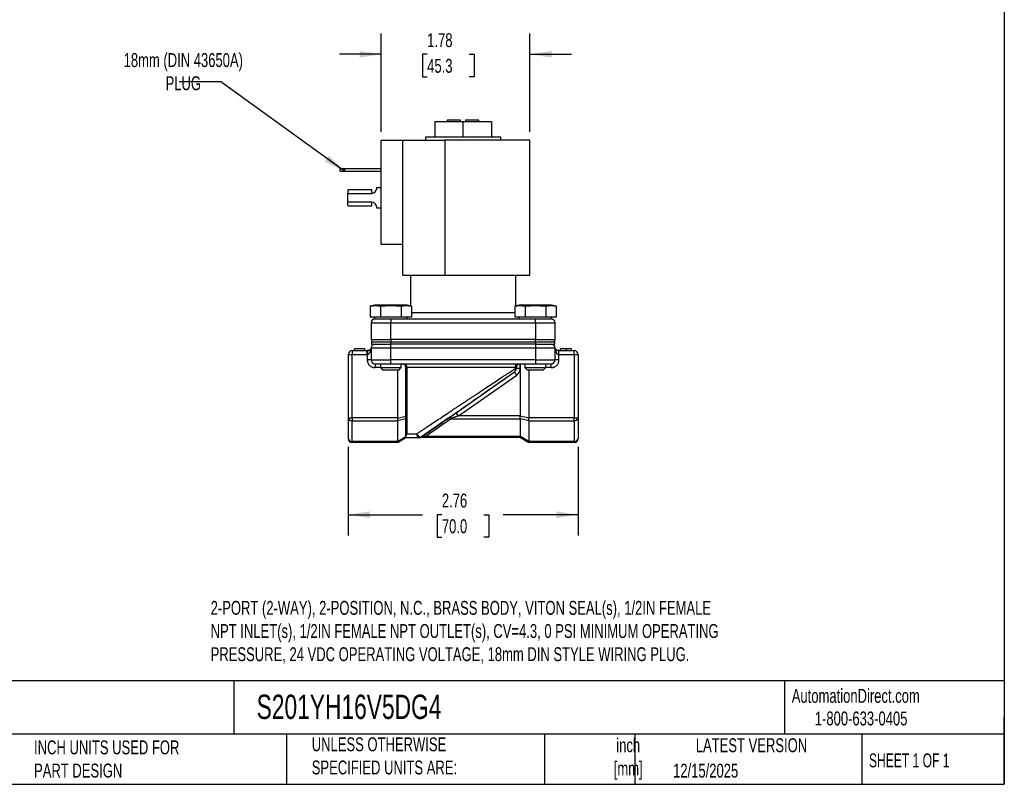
# Model space of a CAD drawing. Header units: inches. Extents: x 0.5 to 21.5, y 0.5 to 16.5.
# Tile 3 of 4: x 9.7 to 21.5, y 0.5 to 9.7. Entities that reach past the tile are written whole.
import ezdxf

# ---------------------------------------------------------------- set-up
doc = ezdxf.new("R2010")
doc.units = ezdxf.units.IN
doc.header["$LTSCALE"] = 2
doc.header["$MEASUREMENT"] = 0
doc.linetypes.add('SLD-Solid', pattern=[0])
doc.layers.add('DIMENSIONS', color=140, linetype='SLD-Solid', lineweight=25)
doc.layers.add('TEXT', color=140, linetype='SLD-Solid', lineweight=25)
doc.styles.add('SLDTEXTSTYLE0', font='TXT', dxfattribs={"width": 0.7})
doc.styles.add('SLDTEXTSTYLE1', font='TXT', dxfattribs={"width": 0.65})
doc.dimstyles.new('SLDDIMSTYLE1', dxfattribs={"dimtxt": 0.169922, "dimasz": 0.26, "dimexe": 0, "dimexo": 0.0625, "dimgap": 0.04248, "dimtad": 0, "dimtih": 1, "dimtoh": 1, "dimrnd": 1e-09, "dimzin": 12, "dimdsep": 46, "dimtxsty": 'SLDTEXTSTYLE0', "dimsah": 1, "dimcen": 0.09, "dimadec": 0, "dimazin": 3, "dimtfac": 1, "dimtmove": 0, "dimatfit": 0, "dimfxl": 0, "dimfrac": 2, "dimtolj": 1, "dimtzin": 12, "dimarcsym": 0})
doc.dimstyles.new('SLDDIMSTYLE2', dxfattribs={"dimtxt": 0.169922, "dimasz": 0.26, "dimexe": 0, "dimexo": 0.0625, "dimgap": 0.04248, "dimtad": 0, "dimtih": 1, "dimtoh": 1, "dimrnd": 1e-09, "dimzin": 12, "dimdsep": 46, "dimtxsty": 'SLDTEXTSTYLE0', "dimsah": 1, "dimcen": 0.09, "dimadec": 0, "dimazin": 3, "dimtfac": 1, "dimtofl": 0, "dimtmove": 0, "dimatfit": 3, "dimfxl": 0, "dimfrac": 2, "dimtolj": 1, "dimtzin": 12, "dimarcsym": 0})
doc.dimstyles.new('SLDDIMSTYLE4', dxfattribs={"dimtxt": 0.18, "dimasz": 0.26, "dimexe": 0, "dimexo": 0.0625, "dimgap": 0, "dimtad": 0, "dimtih": 1, "dimtoh": 1, "dimdec": 0, "dimrnd": 1e-09, "dimzin": 0, "dimdsep": 46, "dimtxsty": 'Standard', "dimsah": 1, "dimcen": 0.09, "dimadec": 0, "dimazin": 0, "dimtfac": 0.26, "dimtdec": 0, "dimtofl": 0, "dimtmove": 0, "dimatfit": 3, "dimfxl": 0, "dimfrac": 2, "dimtolj": 1, "dimtzin": 0, "dimarcsym": 0})

# ---------------------------------------------------------------- blocks, each defined once
blk = doc.blocks.new('_D_5')
at = {"layer": 'DIMENSIONS'}
for p, q in [((14.03, 8.323), (14.03, 9.503)), ((15.812, 8.323), (15.812, 9.503)), ((14.03, 9.253), (13.53, 9.253)), ((14.581, 9.253), (14.524, 9.253)), ((14.524, 9.253), (14.524, 8.983)), ((15.086, 9.253), (15.143, 9.253)), ((15.143, 9.253), (15.143, 8.983)), ((15.812, 9.253), (16.312, 9.253)), ((14.524, 8.983), (14.581, 8.983)), ((15.143, 8.983), (15.086, 8.983))]:
    blk.add_line(p, q, dxfattribs=at)
for points in [[(14.03, 9.253), (13.77, 9.293), (13.77, 9.213)], [(15.812, 9.253), (16.072, 9.213), (16.072, 9.293)]]:
    blk.add_solid(points, dxfattribs=at)
at = {"layer": 'DIMENSIONS', "char_height": 0.1667, "attachment_point": 1, "style": 'SLDTEXTSTYLE0'}
for s, insert in [('1.78', (14.581, 9.506)), ('45.3', (14.581, 9.198))]:
    blk.add_mtext(s, dxfattribs=dict(at, insert=insert))
blk = doc.blocks.new('_D_6')
at = {"layer": 'DIMENSIONS'}
for p, q in [((13.634, 4.545), (13.634, 3.483)), ((16.39, 4.545), (16.39, 3.483)), ((13.634, 3.733), (14.526, 3.733)), ((14.757, 3.733), (14.7, 3.733)), ((14.7, 3.733), (14.7, 3.463)), ((15.262, 3.733), (15.319, 3.733)), ((15.319, 3.733), (15.319, 3.463)), ((16.39, 3.733), (15.492, 3.733)), ((14.7, 3.463), (14.757, 3.463)), ((15.319, 3.463), (15.262, 3.463))]:
    blk.add_line(p, q, dxfattribs=at)
for points in [[(13.634, 3.733), (13.894, 3.693), (13.894, 3.773)], [(16.39, 3.733), (16.13, 3.773), (16.13, 3.693)]]:
    blk.add_solid(points, dxfattribs=at)
at = {"layer": 'DIMENSIONS', "char_height": 0.1667, "attachment_point": 1, "style": 'SLDTEXTSTYLE0'}
for s, insert in [('2.76', (14.757, 3.986)), ('70.0', (14.757, 3.678))]:
    blk.add_mtext(s, dxfattribs=dict(at, insert=insert))

msp = doc.modelspace()

# ---------------------------------------------------------------- linework, layer by layer
for p, q in [((14.671, 8.446), (14.671, 8.26)), ((14.671, 8.446), (15.012, 8.446)), ((14.822, 8.465), (14.822, 8.446)), ((14.982, 8.465), (14.822, 8.465)), ((14.982, 8.446), (14.982, 8.465)), ((15.012, 8.26), (15.012, 8.446)), ((15.012, 8.446), (15.352, 8.446)), ((15.202, 8.465), (15.042, 8.465)), ((15.042, 8.465), (15.042, 8.446)), ((15.202, 8.446), (15.202, 8.465)), ((15.352, 8.446), (15.352, 8.26)), ((14.03, 6.973), (14.03, 8.223)), ((14.03, 8.223), (14.29, 8.223)), ((14.29, 6.973), (14.29, 8.223)), ((14.29, 8.223), (14.791, 8.223)), ((14.562, 8.26), (14.562, 8.223)), ((15.462, 8.26), (14.562, 8.26)), ((14.671, 8.263), (14.663, 8.261)), ((14.797, 8.263), (14.79, 8.261)), ((15.812, 8.223), (14.791, 8.223)), ((14.791, 8.223), (14.791, 6.603)), ((14.834, 8.26), (14.797, 8.263)), ((15.137, 8.263), (15.137, 8.26)), ((15.171, 8.261), (15.137, 8.263)), ((15.137, 8.263), (15.139, 8.261)), ((15.352, 8.263), (15.361, 8.261)), ((15.462, 8.223), (15.462, 8.26)), ((15.812, 6.603), (15.812, 8.223)), ((13.539, 7.85), (13.539, 7.882)), ((13.539, 7.882), (13.589, 7.882)), ((13.539, 7.85), (13.589, 7.85)), ((13.589, 7.882), (13.589, 7.85)), ((13.589, 7.882), (14.03, 7.882)), ((13.589, 7.85), (14.03, 7.85)), ((13.63, 7.624), (13.63, 7.586)), ((13.63, 7.479), (13.63, 7.586)), ((13.63, 7.586), (13.916, 7.586)), ((13.916, 7.627), (13.637, 7.627)), ((13.916, 7.586), (13.916, 7.627)), ((13.976, 7.646), (13.976, 7.657)), ((13.976, 7.657), (14.03, 7.657)), ((13.916, 7.479), (13.63, 7.479)), ((13.63, 7.441), (13.63, 7.479)), ((13.637, 7.438), (13.916, 7.438)), ((13.916, 7.438), (13.916, 7.479)), ((13.976, 7.407), (13.976, 7.419)), ((14.03, 7.407), (13.976, 7.407)), ((14.29, 6.973), (14.03, 6.973)), ((14.29, 6.603), (14.29, 6.973)), ((14.29, 6.603), (14.791, 6.603)), ((14.382, 6.603), (14.382, 6.237)), ((14.791, 6.603), (15.812, 6.603)), ((15.642, 6.237), (15.642, 6.603)), ((13.951, 6.244), (13.896, 6.235)), ((13.897, 6.235), (13.897, 6.102)), ((14.145, 6.244), (13.951, 6.244)), ((14.021, 6.235), (14.021, 6.102)), ((14.339, 6.244), (14.145, 6.244)), ((14.269, 6.235), (14.269, 6.102)), ((14.394, 6.235), (14.339, 6.244)), ((14.394, 6.235), (14.394, 6.102)), ((14.394, 6.157), (15.63, 6.157)), ((15.684, 6.244), (15.629, 6.235)), ((15.63, 6.235), (15.63, 6.102)), ((15.878, 6.244), (15.684, 6.244)), ((15.754, 6.235), (15.754, 6.102)), ((16.072, 6.244), (15.878, 6.244)), ((16.002, 6.235), (16.002, 6.102)), ((16.127, 6.235), (16.072, 6.244)), ((16.127, 6.235), (16.127, 6.102)), ((14.021, 6.102), (13.897, 6.102)), ((13.909, 6.033), (14.145, 6.033)), ((13.909, 6.033), (13.909, 5.835)), ((13.951, 6.102), (13.951, 6.08)), ((13.951, 6.08), (14.145, 6.08)), ((14.269, 6.102), (14.021, 6.102)), ((14.145, 6.08), (14.145, 6.033)), ((14.145, 6.08), (14.189, 6.08)), ((14.145, 6.033), (15.878, 6.033)), ((14.145, 5.835), (14.145, 6.033)), ((14.189, 6.08), (15.834, 6.08)), ((14.394, 6.102), (14.269, 6.102)), ((14.339, 6.08), (14.339, 6.102)), ((15.754, 6.102), (15.63, 6.102)), ((15.684, 6.102), (15.684, 6.08)), ((16.002, 6.102), (15.754, 6.102)), ((15.834, 6.08), (16.072, 6.08)), ((15.878, 6.033), (15.878, 6.08)), ((15.878, 6.033), (16.114, 6.033)), ((15.878, 6.033), (15.878, 5.835)), ((16.127, 6.102), (16.002, 6.102)), ((16.072, 6.08), (16.072, 6.102)), ((16.114, 5.835), (16.114, 6.033)), ((13.909, 5.835), (14.145, 5.835)), ((13.912, 5.804), (13.912, 5.779)), ((13.912, 5.804), (14.146, 5.804)), ((14.145, 5.835), (14.145, 5.804)), ((15.878, 5.835), (14.145, 5.835)), ((14.146, 5.779), (14.146, 5.804)), ((14.146, 5.804), (15.878, 5.804)), ((15.878, 5.804), (15.878, 5.835)), ((15.878, 5.835), (16.114, 5.835)), ((15.878, 5.804), (15.878, 5.779)), ((15.878, 5.804), (16.112, 5.804)), ((16.112, 5.779), (16.112, 5.804)), ((13.681, 5.7), (13.862, 5.7)), ((13.681, 5.7), (13.681, 5.653)), ((13.833, 5.72), (13.708, 5.72)), ((13.708, 5.7), (13.708, 5.72)), ((13.833, 5.7), (13.833, 5.72)), ((13.862, 5.653), (13.862, 5.7)), ((13.865, 5.7), (13.864, 5.699)), ((13.909, 5.732), (14.145, 5.732)), ((13.909, 5.732), (13.909, 5.59)), ((13.912, 5.779), (14.146, 5.779)), ((14.145, 5.732), (14.145, 5.779)), ((14.145, 5.732), (15.878, 5.732)), ((14.145, 5.59), (14.145, 5.732)), ((15.878, 5.779), (14.146, 5.779)), ((15.878, 5.779), (15.878, 5.732)), ((15.878, 5.779), (16.112, 5.779)), ((15.878, 5.732), (16.114, 5.732)), ((15.878, 5.732), (15.878, 5.59)), ((16.114, 5.59), (16.114, 5.732)), ((16.159, 5.699), (16.159, 5.7)), ((16.159, 5.7), (16.161, 5.7)), ((16.161, 5.653), (16.161, 5.7)), ((16.161, 5.7), (16.343, 5.7)), ((16.18, 5.7), (16.18, 5.72)), ((16.246, 5.72), (16.246, 5.7)), ((16.311, 5.7), (16.311, 5.72)), ((16.343, 5.653), (16.343, 5.7)), ((13.634, 5.653), (13.681, 5.653)), ((13.634, 5.653), (13.634, 4.893)), ((13.681, 4.893), (13.681, 5.653)), ((13.681, 5.653), (13.862, 5.653)), ((13.862, 5.653), (13.862, 5.59)), ((13.862, 5.653), (13.863, 5.653)), ((13.909, 5.59), (13.862, 5.59)), ((13.909, 5.59), (14.145, 5.59)), ((14.145, 5.543), (14.145, 5.59)), ((15.878, 5.59), (14.145, 5.59)), ((15.878, 5.59), (16.114, 5.59)), ((15.878, 5.59), (15.878, 5.543)), ((16.161, 5.59), (16.114, 5.59)), ((16.16, 5.653), (16.161, 5.653)), ((16.161, 5.59), (16.161, 5.653)), ((16.161, 5.653), (16.343, 5.653)), ((16.343, 5.653), (16.343, 4.893)), ((16.343, 5.653), (16.39, 5.653)), ((16.39, 5.653), (16.39, 4.893)), ((13.956, 5.543), (13.956, 5.496)), ((14.021, 5.496), (13.956, 5.496)), ((14.02, 5.543), (14.02, 5.497)), ((14.02, 5.497), (14.05, 5.467)), ((14.02, 5.497), (14.27, 5.497)), ((14.24, 5.467), (14.05, 5.467)), ((14.145, 5.543), (15.878, 5.543)), ((14.224, 5.467), (14.224, 4.893)), ((14.24, 5.467), (14.27, 5.497)), ((14.27, 5.497), (14.27, 5.543)), ((14.337, 5.496), (14.326, 5.496)), ((14.326, 4.674), (14.326, 5.496)), ((15.634, 5.496), (14.337, 5.496)), ((14.337, 5.496), (14.337, 4.704)), ((14.929, 4.956), (15.627, 5.445)), ((15.654, 5.407), (15.627, 5.445)), ((15.634, 5.496), (15.634, 5.484)), ((15.648, 5.496), (15.634, 5.496)), ((15.634, 5.484), (15.648, 5.484)), ((15.648, 5.484), (15.648, 5.496)), ((15.695, 5.484), (15.648, 5.484)), ((15.695, 5.484), (15.695, 5.543)), ((15.698, 4.918), (15.698, 5.543)), ((15.753, 5.543), (15.753, 5.497)), ((15.753, 5.497), (15.783, 5.467)), ((15.753, 5.497), (16.003, 5.497)), ((15.973, 5.467), (15.783, 5.467)), ((15.8, 5.467), (15.8, 4.893)), ((15.973, 5.467), (16.003, 5.497)), ((16.003, 5.497), (16.003, 5.543)), ((16.067, 5.496), (16.003, 5.496)), ((16.067, 5.496), (16.067, 5.543)), ((14.956, 4.918), (15.654, 5.407)), ((13.634, 4.893), (13.681, 4.893)), ((13.634, 4.893), (13.634, 4.645)), ((13.681, 4.893), (13.681, 4.86)), ((14.224, 4.893), (13.681, 4.893)), ((13.681, 4.86), (14.224, 4.86)), ((13.681, 4.612), (13.681, 4.86)), ((14.224, 4.891), (14.326, 4.915)), ((14.224, 4.862), (14.326, 4.886)), ((14.224, 4.86), (14.224, 4.612)), ((14.834, 4.89), (14.514, 4.666)), ((14.556, 4.671), (14.861, 4.884)), ((14.861, 4.884), (15.698, 4.884)), ((14.956, 4.918), (14.929, 4.956)), ((15.698, 4.918), (14.956, 4.918)), ((15.8, 4.891), (15.698, 4.915)), ((15.698, 4.886), (15.8, 4.862)), ((15.698, 4.671), (15.698, 4.884)), ((16.343, 4.893), (15.8, 4.893)), ((15.8, 4.86), (16.343, 4.86)), ((15.8, 4.86), (15.8, 4.612)), ((16.343, 4.86), (16.343, 4.893)), ((16.343, 4.893), (16.39, 4.893)), ((16.343, 4.86), (16.343, 4.612)), ((16.39, 4.893), (16.39, 4.645)), ((14.224, 4.612), (13.681, 4.612)), ((13.681, 4.598), (13.681, 4.612)), ((14.224, 4.61), (14.326, 4.669)), ((14.224, 4.598), (14.326, 4.657)), ((14.337, 4.704), (14.458, 4.704)), ((15.698, 4.671), (14.556, 4.671)), ((14.556, 4.657), (14.556, 4.671)), ((15.698, 4.657), (14.556, 4.657)), ((15.8, 4.61), (15.698, 4.669)), ((15.698, 4.657), (15.8, 4.598)), ((16.343, 4.612), (15.8, 4.612)), ((16.343, 4.612), (16.343, 4.598)), ((14.224, 4.598), (13.681, 4.598)), ((16.343, 4.598), (15.8, 4.598))]:
    msp.add_line(p, q)
for centre, radius, start, end in [((13.916, 7.646), 0.06, 270, 0), ((13.916, 7.419), 0.06, 0, 90), ((13.956, 6.033), 0.047, 90, 180), ((16.067, 6.033), 0.047, 0, 90), ((13.94, 5.835), 0.031, 180, 270), ((16.083, 5.835), 0.031, 270, 0), ((13.681, 5.653), 0.047, 90, 180), ((13.956, 5.732), 0.047, 90, 180), ((16.067, 5.732), 0.047, 0, 90), ((16.343, 5.653), 0.047, 0, 90), ((13.956, 5.59), 0.047, 180, 270), ((16.067, 5.59), 0.047, 270, 0), ((14.279, 5.496), 0.047, 0, 90), ((14.295, 5.501), 0.0426, 353.3427, 81.2446), ((15.601, 5.484), 0.047, 305, 0), ((15.601, 5.484), 0.047, 305, 0), ((15.675, 5.502), 0.0419, 101.6974, 188.1801), ((15.695, 5.496), 0.047, 90, 180), ((13.675, 4.902), 0.042, 191.4218, 278.0495), ((14.844, 4.867), 0.0247, 45.1134, 112.7801), ((16.349, 4.902), 0.042, 261.9505, 348.5782), ((13.675, 4.654), 0.042, 191.4218, 278.0495), ((13.681, 4.645), 0.047, 180, 270), ((14.487, 4.704), 0.047, 270, 305), ((14.487, 4.704), 0.047, 270, 300.8742), ((16.349, 4.654), 0.042, 261.9505, 348.5782), ((16.343, 4.645), 0.047, 270, 0)]:
    msp.add_arc(centre, radius, start, end)
for centre, start_param, end_param in [((13.637, 7.586), 0, 0.374289), ((13.637, 7.479), 2.767303, 3.141593)]:
    msp.add_ellipse(centre, major_axis=(0, 0.041), ratio=0.506667, start_param=start_param, end_param=end_param)
for points, knots in [([(13.897, 6.235), (13.9, 6.235), (13.908, 6.237), (13.918, 6.238), (13.93, 6.239), (13.944, 6.24), (13.959, 6.241), (13.974, 6.24), (13.989, 6.239), (14.005, 6.237), (14.016, 6.236), (14.021, 6.235)], [0, 0, 0, 0, 0.088201, 0.174297, 0.259203, 0.380086, 0.500001, 0.619885, 0.74075, 0.868514, 1, 1, 1, 1]), ([(14.021, 6.235), (14.028, 6.235), (14.043, 6.237), (14.064, 6.238), (14.088, 6.239), (14.115, 6.24), (14.135, 6.241), (14.145, 6.241)], [0, 0, 0, 0, 0.176418, 0.348626, 0.518454, 0.760198, 1, 1, 1, 1]), ([(14.145, 6.241), (14.152, 6.241), (14.165, 6.24), (14.185, 6.24), (14.209, 6.239), (14.237, 6.237), (14.259, 6.236), (14.269, 6.235)], [0, 0, 0, 0, 0.160085, 0.319734, 0.481551, 0.737054, 1, 1, 1, 1]), ([(14.269, 6.235), (14.273, 6.235), (14.28, 6.237), (14.291, 6.238), (14.303, 6.239), (14.317, 6.24), (14.332, 6.241), (14.347, 6.24), (14.362, 6.239), (14.378, 6.237), (14.388, 6.236), (14.394, 6.235)], [0, 0, 0, 0, 0.088201, 0.174297, 0.259203, 0.380086, 0.500001, 0.619885, 0.74075, 0.868514, 1, 1, 1, 1]), ([(15.63, 6.235), (15.633, 6.235), (15.641, 6.237), (15.651, 6.238), (15.663, 6.239), (15.677, 6.24), (15.692, 6.241), (15.707, 6.24), (15.722, 6.239), (15.738, 6.237), (15.749, 6.236), (15.754, 6.235)], [0, 0, 0, 0, 0.088201, 0.174297, 0.259203, 0.380086, 0.500001, 0.619885, 0.74075, 0.868514, 1, 1, 1, 1]), ([(15.754, 6.235), (15.761, 6.235), (15.776, 6.237), (15.797, 6.238), (15.821, 6.239), (15.848, 6.24), (15.868, 6.241), (15.878, 6.241)], [0, 0, 0, 0, 0.176418, 0.348626, 0.518454, 0.760198, 1, 1, 1, 1]), ([(15.878, 6.241), (15.885, 6.241), (15.898, 6.24), (15.918, 6.24), (15.942, 6.239), (15.97, 6.237), (15.992, 6.236), (16.002, 6.235)], [0, 0, 0, 0, 0.160085, 0.319734, 0.481551, 0.737054, 1, 1, 1, 1]), ([(16.002, 6.235), (16.006, 6.235), (16.013, 6.237), (16.024, 6.238), (16.036, 6.239), (16.05, 6.24), (16.065, 6.241), (16.08, 6.24), (16.095, 6.239), (16.111, 6.237), (16.121, 6.236), (16.127, 6.235)], [0, 0, 0, 0, 0.088201, 0.174297, 0.259203, 0.380086, 0.500001, 0.619885, 0.74075, 0.868514, 1, 1, 1, 1]), ([(13.863, 5.653), (13.87, 5.653), (13.877, 5.656), (13.886, 5.664), (13.888, 5.667), (13.893, 5.674), (13.895, 5.678), (13.901, 5.69), (13.904, 5.698), (13.907, 5.711), (13.908, 5.715), (13.909, 5.721), (13.909, 5.722), (13.909, 5.725), (13.909, 5.726), (13.909, 5.726)], [0, 0, 0, 0, 0.25, 0.25, 0.375, 0.375, 0.5, 0.5, 0.75, 0.75, 0.875, 0.875, 0.9375, 0.9375, 1, 1, 1, 1]), ([(13.864, 5.699), (13.864, 5.698), (13.864, 5.697), (13.864, 5.687), (13.864, 5.672), (13.863, 5.659), (13.863, 5.653)], [0, 0, 0, 0, 0.147403, 0.431602, 0.715801, 1, 1, 1, 1]), ([(13.909, 5.729), (13.909, 5.729), (13.908, 5.729), (13.903, 5.718), (13.892, 5.707), (13.88, 5.702), (13.871, 5.7), (13.867, 5.7), (13.864, 5.7)], [0, 0, 0, 0, 0.070657, 0.371269, 0.706681, 0.863522, 0.933958, 1, 1, 1, 1]), ([(16.114, 5.726), (16.114, 5.726), (16.114, 5.725), (16.115, 5.722), (16.115, 5.721), (16.116, 5.715), (16.117, 5.711), (16.12, 5.698), (16.122, 5.69), (16.128, 5.678), (16.13, 5.674), (16.135, 5.667), (16.138, 5.664), (16.146, 5.656), (16.153, 5.653), (16.16, 5.653)], [0, 0, 0, 0, 0.0625, 0.0625, 0.125, 0.125, 0.25, 0.25, 0.5, 0.5, 0.625, 0.625, 0.75, 0.75, 1, 1, 1, 1]), ([(16.159, 5.7), (16.157, 5.7), (16.152, 5.7), (16.144, 5.702), (16.131, 5.707), (16.12, 5.718), (16.115, 5.729), (16.115, 5.729), (16.115, 5.729)], [0, 0, 0, 0, 0.066042, 0.136478, 0.293319, 0.628731, 0.929343, 1, 1, 1, 1]), ([(16.16, 5.653), (16.16, 5.659), (16.16, 5.672), (16.16, 5.687), (16.159, 5.697), (16.159, 5.698), (16.159, 5.699)], [0, 0, 0, 0, 0.2841991, 0.5683982, 0.8525973, 1, 1, 1, 1]), ([(16.246, 5.72), (16.244, 5.72), (16.242, 5.72), (16.237, 5.72), (16.233, 5.72), (16.229, 5.72), (16.224, 5.72), (16.22, 5.72), (16.216, 5.72), (16.213, 5.72), (16.209, 5.72), (16.205, 5.72), (16.202, 5.72), (16.199, 5.72), (16.196, 5.72), (16.193, 5.72), (16.191, 5.72), (16.188, 5.72), (16.186, 5.72), (16.185, 5.72), (16.183, 5.72), (16.182, 5.72), (16.181, 5.72), (16.18, 5.72), (16.18, 5.72), (16.18, 5.72), (16.18, 5.72)], [0, 0, 0, 0, 0.043209, 0.085873, 0.12812, 0.170152, 0.211918, 0.253753, 0.296006, 0.338443, 0.381015, 0.42282, 0.464089, 0.505126, 0.545975, 0.586985, 0.628339, 0.670084, 0.711992, 0.753039, 0.794049, 0.834886, 0.875498, 0.916547, 0.958004, 1, 1, 1, 1]), ([(16.311, 5.72), (16.311, 5.72), (16.311, 5.72), (16.31, 5.72), (16.309, 5.72), (16.306, 5.72), (16.304, 5.72), (16.3, 5.72), (16.297, 5.72), (16.292, 5.72), (16.287, 5.72), (16.282, 5.72), (16.277, 5.72), (16.271, 5.72), (16.265, 5.72), (16.259, 5.72), (16.253, 5.72), (16.248, 5.72), (16.246, 5.72)], [0, 0, 0, 0, 0.065819, 0.129747, 0.192072, 0.253459, 0.31457, 0.37628, 0.439026, 0.503267, 0.567493, 0.629705, 0.691, 0.751452, 0.812004, 0.87315, 0.935635, 1, 1, 1, 1]), ([(13.862, 5.59), (13.862, 5.588), (13.862, 5.584), (13.863, 5.579), (13.864, 5.573), (13.865, 5.567), (13.867, 5.561), (13.87, 5.552), (13.877, 5.538), (13.889, 5.523), (13.904, 5.511), (13.919, 5.503), (13.933, 5.499), (13.944, 5.497), (13.952, 5.496), (13.956, 5.496)], [0, 0, 0, 0, 0.0402799, 0.0802488, 0.1200651, 0.1598891, 0.1998813, 0.2401997, 0.3700572, 0.5000577, 0.6299153, 0.7599159, 0.8401269, 0.9197271, 1, 1, 1, 1]), ([(16.067, 5.496), (16.069, 5.496), (16.073, 5.496), (16.079, 5.497), (16.085, 5.498), (16.091, 5.499), (16.096, 5.501), (16.106, 5.504), (16.119, 5.511), (16.134, 5.523), (16.146, 5.538), (16.154, 5.553), (16.159, 5.567), (16.161, 5.579), (16.161, 5.586), (16.161, 5.59)], [0, 0, 0, 0, 0.04028, 0.080249, 0.120065, 0.159889, 0.199881, 0.2402, 0.370057, 0.500058, 0.629915, 0.759916, 0.840127, 0.919727, 1, 1, 1, 1]), ([(14.514, 4.666), (14.554, 4.693), (14.596, 4.723), (14.686, 4.786), (14.733, 4.819), (14.878, 4.92), (14.98, 4.992), (15.183, 5.134), (15.284, 5.205), (15.423, 5.302), (15.468, 5.333), (15.552, 5.392), (15.591, 5.42), (15.627, 5.445)], [0, 0, 0, 0, 0.125, 0.125, 0.25, 0.25, 0.5, 0.5, 0.75, 0.75, 0.875, 0.875, 1, 1, 1, 1]), ([(15.012, 5.071), (15.018, 5.076), (15.03, 5.084), (15.048, 5.095), (15.065, 5.107), (15.081, 5.117), (15.096, 5.127), (15.111, 5.137), (15.125, 5.146), (15.137, 5.155), (15.15, 5.163), (15.161, 5.17), (15.171, 5.177), (15.208, 5.202), (15.267, 5.241), (15.35, 5.296), (15.427, 5.347), (15.488, 5.387), (15.53, 5.415), (15.558, 5.434), (15.584, 5.451), (15.61, 5.468), (15.626, 5.479), (15.634, 5.484)], [0, 0, 0, 0, 0.027699, 0.054215, 0.079548, 0.103697, 0.126664, 0.148447, 0.169047, 0.188463, 0.206697, 0.223748, 0.239615, 0.254299, 0.389947, 0.510523, 0.640566, 0.761212, 0.811112, 0.859933, 0.907683, 0.954369, 1, 1, 1, 1]), ([(15.634, 5.484), (15.634, 5.483), (15.635, 5.481), (15.635, 5.478), (15.636, 5.475), (15.637, 5.471), (15.637, 5.466), (15.636, 5.461), (15.635, 5.456), (15.634, 5.452), (15.631, 5.448), (15.629, 5.446), (15.627, 5.445)], [0, 0, 0, 0, 0.063135, 0.12463, 0.184988, 0.244791, 0.372377, 0.500079, 0.615711, 0.735606, 0.863005, 1, 1, 1, 1]), ([(14.458, 4.704), (14.462, 4.707), (14.472, 4.714), (14.486, 4.723), (14.501, 4.733), (14.516, 4.743), (14.532, 4.753), (14.548, 4.764), (14.564, 4.775), (14.597, 4.796), (14.647, 4.83), (14.716, 4.875), (14.789, 4.924), (14.845, 4.961), (14.887, 4.989), (14.912, 5.006), (14.942, 5.025), (14.975, 5.047), (14.999, 5.063), (15.012, 5.071)], [0, 0, 0, 0, 0.028727, 0.057862, 0.087407, 0.117364, 0.147732, 0.178514, 0.20971, 0.241321, 0.362014, 0.491878, 0.611869, 0.746654, 0.78376, 0.827648, 0.878317, 0.935768, 1, 1, 1, 1]), ([(14.224, 4.891), (14.224, 4.889), (14.224, 4.887), (14.224, 4.883), (14.225, 4.879), (14.225, 4.875), (14.225, 4.872), (14.224, 4.868), (14.224, 4.865), (14.224, 4.863), (14.224, 4.862)], [0, 0, 0, 0, 0.125246, 0.250282, 0.375176, 0.5, 0.624824, 0.749718, 0.874754, 1, 1, 1, 1]), ([(14.929, 4.956), (14.926, 4.954), (14.92, 4.95), (14.911, 4.944), (14.903, 4.938), (14.894, 4.932), (14.886, 4.926), (14.876, 4.919), (14.866, 4.912), (14.854, 4.904), (14.844, 4.897), (14.837, 4.892), (14.834, 4.89)], [0, 0, 0, 0, 0.089678, 0.178345, 0.266128, 0.353157, 0.439568, 0.525498, 0.651259, 0.771865, 0.887897, 1, 1, 1, 1]), ([(14.956, 4.918), (14.952, 4.916), (14.945, 4.914), (14.935, 4.91), (14.926, 4.907), (14.918, 4.904), (14.911, 4.902), (14.901, 4.898), (14.888, 4.894), (14.874, 4.889), (14.865, 4.886), (14.861, 4.884)], [0, 0, 0, 0, 0.1161178, 0.2215007, 0.3161495, 0.4000649, 0.4732483, 0.535702, 0.7119711, 0.8666863, 1, 1, 1, 1]), ([(15.698, 4.886), (15.697, 4.887), (15.697, 4.889), (15.697, 4.893), (15.697, 4.896), (15.697, 4.9), (15.697, 4.903), (15.697, 4.907), (15.697, 4.911), (15.697, 4.914), (15.698, 4.915)], [0, 0, 0, 0, 0.1252463, 0.2502815, 0.375176, 0.5, 0.624824, 0.7497185, 0.8747537, 1, 1, 1, 1]), ([(15.8, 4.862), (15.799, 4.863), (15.799, 4.865), (15.799, 4.868), (15.799, 4.872), (15.799, 4.875), (15.799, 4.879), (15.799, 4.883), (15.799, 4.887), (15.799, 4.889), (15.8, 4.891)], [0, 0, 0, 0, 0.125246, 0.250282, 0.375176, 0.5, 0.624824, 0.749718, 0.874754, 1, 1, 1, 1]), ([(14.224, 4.61), (14.224, 4.609), (14.224, 4.608), (14.224, 4.605), (14.225, 4.604), (14.225, 4.602), (14.225, 4.6), (14.224, 4.599), (14.224, 4.599), (14.224, 4.598), (14.224, 4.598)], [0, 0, 0, 0, 0.125246, 0.250282, 0.375176, 0.5, 0.624824, 0.749718, 0.874754, 1, 1, 1, 1]), ([(14.337, 4.704), (14.336, 4.703), (14.334, 4.7), (14.332, 4.697), (14.331, 4.694), (14.33, 4.691), (14.328, 4.688), (14.327, 4.683), (14.326, 4.679), (14.326, 4.676), (14.326, 4.674)], [0, 0, 0, 0, 0.127734, 0.241691, 0.341864, 0.428258, 0.500883, 0.683931, 0.850238, 1, 1, 1, 1]), ([(14.326, 4.657), (14.326, 4.657), (14.326, 4.657), (14.326, 4.658), (14.326, 4.659), (14.326, 4.66), (14.326, 4.661), (14.326, 4.663), (14.326, 4.666), (14.326, 4.67), (14.326, 4.673), (14.326, 4.674)], [0, 0, 0, 0, 0.1033714, 0.2045686, 0.3038318, 0.4014155, 0.4975874, 0.6331882, 0.7613362, 0.8831669, 1, 1, 1, 1]), ([(14.458, 4.704), (14.46, 4.699), (14.464, 4.692), (14.473, 4.68), (14.479, 4.674), (14.491, 4.666), (14.497, 4.664), (14.507, 4.663), (14.511, 4.664), (14.514, 4.666)], [0, 0, 0, 0, 0.25, 0.25, 0.5, 0.5, 0.75, 0.75, 1, 1, 1, 1]), ([(14.556, 4.657), (14.554, 4.657), (14.549, 4.657), (14.541, 4.657), (14.534, 4.657), (14.526, 4.657), (14.516, 4.657), (14.505, 4.657), (14.497, 4.657), (14.491, 4.657), (14.488, 4.657), (14.487, 4.657), (14.487, 4.657)], [0, 0, 0, 0, 0.0766476, 0.1498255, 0.2198591, 0.2871192, 0.4163521, 0.5363308, 0.6505367, 0.7640992, 0.8781275, 1, 1, 1, 1]), ([(14.556, 4.671), (14.543, 4.668), (14.532, 4.665), (14.516, 4.663), (14.512, 4.663), (14.513, 4.664)], [0, 0, 0, 0, 0.5, 0.5, 1, 1, 1, 1]), ([(15.698, 4.669), (15.697, 4.668), (15.697, 4.667), (15.697, 4.664), (15.697, 4.662), (15.697, 4.661), (15.697, 4.659), (15.697, 4.658), (15.697, 4.658), (15.697, 4.657), (15.698, 4.657)], [0, 0, 0, 0, 0.125246, 0.250282, 0.375176, 0.5, 0.624824, 0.749718, 0.874754, 1, 1, 1, 1]), ([(15.8, 4.598), (15.799, 4.598), (15.799, 4.599), (15.799, 4.599), (15.799, 4.6), (15.799, 4.602), (15.799, 4.604), (15.799, 4.605), (15.799, 4.608), (15.799, 4.609), (15.8, 4.61)], [0, 0, 0, 0, 0.125246, 0.250282, 0.375176, 0.5, 0.624824, 0.749718, 0.874754, 1, 1, 1, 1]), ([(15.8, 4.598), (15.8, 4.598), (15.8, 4.598), (15.8, 4.598), (15.8, 4.598)], [0, 0, 0, 0, 0.499437, 1, 1, 1, 1])]:
    msp.add_open_spline(points, degree=3, knots=knots)
for points in [[(13.865, 5.7), (13.864, 5.7), (13.863, 5.7), (13.862, 5.7)], [(13.956, 5.543), (13.956, 5.543), (14.041, 5.543), (14.145, 5.543)], [(15.654, 5.407), (15.68, 5.424), (15.695, 5.453), (15.695, 5.484)], [(15.878, 5.543), (15.983, 5.543), (16.067, 5.543), (16.067, 5.543)], [(14.224, 4.891), (14.224, 4.892), (14.224, 4.892), (14.224, 4.893)], [(14.224, 4.86), (14.224, 4.861), (14.224, 4.861), (14.224, 4.862)], [(15.698, 4.915), (15.698, 4.916), (15.698, 4.917), (15.698, 4.918)], [(15.698, 4.884), (15.698, 4.885), (15.698, 4.886), (15.698, 4.886)], [(15.8, 4.893), (15.8, 4.892), (15.8, 4.892), (15.8, 4.891)], [(15.8, 4.862), (15.8, 4.861), (15.8, 4.861), (15.8, 4.86)], [(14.224, 4.61), (14.224, 4.611), (14.224, 4.611), (14.224, 4.612)], [(14.326, 4.657), (14.371, 4.657), (14.426, 4.657), (14.487, 4.657)], [(14.487, 4.657), (14.471, 4.657), (14.458, 4.678), (14.458, 4.704)], [(15.698, 4.669), (15.698, 4.67), (15.698, 4.67), (15.698, 4.671)], [(15.8, 4.612), (15.8, 4.611), (15.8, 4.611), (15.8, 4.61)], [(14.224, 4.598), (14.224, 4.598), (14.224, 4.598), (14.224, 4.598)]]:
    msp.add_open_spline(points, degree=3)
at = {"layer": 'TEXT'}
for p, q in [((21.5, 16.5), (21.5, 0.5)), ((21.5, 1.742), (0.5, 1.742)), ((12.264, 1.742), (12.264, 1.1)), ((18.864, 1.742), (18.864, 1.1)), ((21.5, 0.5), (21.5, 1.3)), ((21.5, 1.1), (0.5, 1.1)), ((12.896, 1.1), (12.896, 0.5)), ((15.986, 1.1), (15.986, 0.5)), ((17.072, 1.1), (17.072, 0.5)), ((19.791, 1.1), (19.791, 0.5)), ((0.5, 0.5), (21.5, 0.5))]:
    msp.add_line(p, q, dxfattribs=at)

# ---------------------------------------------------------------- texts
for s, insert, char_height, attachment_point, style in [('18mm (DIN 43650A) ^JPLUG', (11.657, 9.267), 0.16667, 2, 'SLDTEXTSTYLE0'), ('2-PORT (2-WAY), 2-POSITION, N.C., BRASS BODY, VITON SEAL(s), 1/2IN FEMALE ^JNPT INLET(s), 1/2IN FEMALE NPT OUTLET(s), CV=4.3, 0 PSI MINIMUM OPERATING ^JPRESSURE, 24 VDC OPERATING VOLTAGE, 18mm DIN STYLE WIRING PLUG.', (11.985, 2.699), 0.166667, 1, 'SLDTEXTSTYLE0'), ('AutomationDirect.com', (18.952, 1.644), 0.16667, 1, 'SLDTEXTSTYLE0'), ('S201YH16V5DG4', (12.536, 1.575), 0.29167, 1, 'SLDTEXTSTYLE0'), ('1-800-633-0405', (19.228, 1.373), 0.16667, 1, 'SLDTEXTSTYLE0'), ('UNLESS OTHERWISE ^JSPECIFIED UNITS ARE:', (13.197, 1.063), 0.16667, 1, 'SLDTEXTSTYLE0'), ('inch^J[mm]', (16.991, 1.052), 0.1667, 2, 'SLDTEXTSTYLE0'), ('INCH UNITS USED FOR ^JPART DESIGN', (9.868, 1.026), 0.16667, 1, 'SLDTEXTSTYLE0'), ('LATEST VERSION', (18.469, 1.052), 0.16667, 2, 'SLDTEXTSTYLE0'), ('SHEET 1 OF 1', (19.877, 0.87), 0.16667, 1, 'SLDTEXTSTYLE1'), ('12/15/2025', (17.529, 0.747), 0.1667, 1, 'SLDTEXTSTYLE0')]:
    msp.add_mtext(s, dxfattribs=dict(at, insert=insert, char_height=char_height, attachment_point=attachment_point, style=style))

# ---------------------------------------------------------------- dimensions: what is measured, and where the dimension line sits
at = {"layer": 'DIMENSIONS'}
for base, p1, p2, dimstyle, picture, middle in [((14.03, 9.253), (15.812, 8.223), (14.03, 8.223), 'SLDDIMSTYLE1', '_D_5', (14.834, 9.253)), ((16.39, 3.733), (13.634, 4.645), (16.39, 4.645), 'SLDDIMSTYLE2', '_D_6', (15.009, 3.733))]:
    dim = msp.add_linear_dim(base=base, p1=p1, p2=p2, dimstyle=dimstyle, dxfattribs=at)
    dim.commit()
    dim.dimension.update_dxf_attribs({"geometry": picture, "text_midpoint": middle, "dimtype": 160})

# ---------------------------------------------------------------- leaders
at = {"layer": 'TEXT'}
msp.add_leader([(13.589, 7.85), (12.106, 8.922), (11.606, 8.922)], dimstyle='SLDDIMSTYLE4', dxfattribs=at)

doc.saveas('drawing.dxf')
